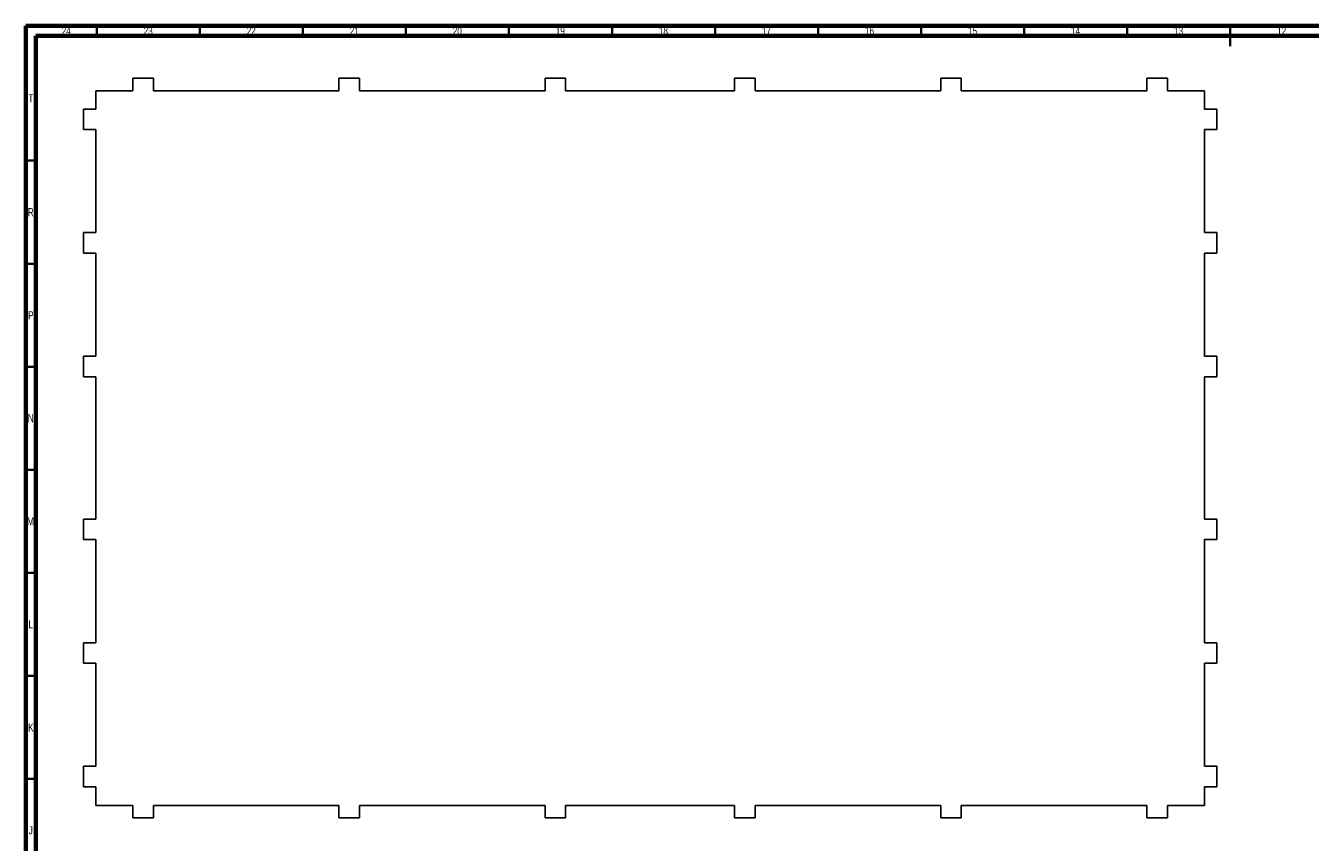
# Model space of a CAD drawing. Header units: millimetres. Extents: x 15 to 1261, y 5 to 836.
# Tile 2 of 4: x 15 to 638, y 440 to 836. Entities that reach past the tile are written whole.
import ezdxf

# ---------------------------------------------------------------- set-up
doc = ezdxf.new("R2010")
doc.units = ezdxf.units.MM
doc.styles.add('SLDTEXTSTYLE0', font='TXT', dxfattribs={"width": 0.75})

msp = doc.modelspace()

# ---------------------------------------------------------------- linework, layer by layer
at = {"color": 7, "linetype": 'Continuous', "lineweight": 70}
for p, q in [((15, 5), (15, 836)), ((15, 836), (1184, 836)), ((20, 10), (20, 831)), ((20, 831), (1179, 831))]:
    msp.add_line(p, q, dxfattribs=at)
at = {"color": 7, "linetype": 'Continuous', "lineweight": 35}
for p, q in [((49.5, 831), (49.5, 836)), ((99.5, 831), (99.5, 836)), ((149.5, 831), (149.5, 836)), ((199.5, 831), (199.5, 836)), ((249.5, 831), (249.5, 836)), ((299.5, 831), (299.5, 836)), ((349.5, 831), (349.5, 836)), ((399.5, 831), (399.5, 836)), ((449.5, 831), (449.5, 836)), ((499.5, 831), (499.5, 836)), ((549.5, 831), (549.5, 836)), ((599.5, 836), (599.5, 826)), ((599.5, 831), (599.5, 836)), ((20, 770.5), (15, 770.5)), ((20, 720.5), (15, 720.5)), ((20, 670.5), (15, 670.5)), ((20, 620.5), (15, 620.5)), ((20, 570.5), (15, 570.5)), ((20, 520.5), (15, 520.5)), ((20, 470.5), (15, 470.5))]:
    msp.add_line(p, q, dxfattribs=at)
at = {"color": 7, "linetype": 'Continuous', "lineweight": 25}
for p, q in [((66.99, 810.46), (66.99, 804.46)), ((76.99, 810.46), (66.99, 810.46)), ((76.99, 804.46), (76.99, 810.46)), ((166.99, 810.46), (166.99, 804.46)), ((176.99, 810.46), (166.99, 810.46)), ((176.99, 804.46), (176.99, 810.46)), ((266.99, 810.46), (266.99, 804.46)), ((276.99, 810.46), (266.99, 810.46)), ((276.99, 804.46), (276.99, 810.46)), ((358.99, 810.46), (358.99, 804.46)), ((368.99, 810.46), (358.99, 810.46)), ((368.99, 804.46), (368.99, 810.46)), ((458.99, 810.46), (458.99, 804.46)), ((468.99, 810.46), (458.99, 810.46)), ((468.99, 804.46), (468.99, 810.46)), ((558.99, 810.46), (558.99, 804.46)), ((568.99, 810.46), (558.99, 810.46)), ((568.99, 804.46), (568.99, 810.46)), ((66.99, 804.46), (48.99, 804.46)), ((48.99, 804.46), (48.99, 795.56)), ((166.99, 804.46), (76.99, 804.46)), ((266.99, 804.46), (176.99, 804.46)), ((358.99, 804.46), (276.99, 804.46)), ((458.99, 804.46), (368.99, 804.46)), ((558.99, 804.46), (468.99, 804.46)), ((586.99, 804.46), (568.99, 804.46)), ((586.99, 795.56), (586.99, 804.46)), ((42.99, 795.56), (42.99, 785.56)), ((48.99, 795.56), (42.99, 795.56)), ((592.99, 795.56), (586.99, 795.56)), ((592.99, 785.56), (592.99, 795.56)), ((42.99, 785.56), (48.99, 785.56)), ((48.99, 785.56), (48.99, 735.56)), ((586.99, 785.56), (592.99, 785.56)), ((586.99, 735.56), (586.99, 785.56)), ((42.99, 735.56), (42.99, 725.56)), ((48.99, 735.56), (42.99, 735.56)), ((592.99, 735.56), (586.99, 735.56)), ((592.99, 725.56), (592.99, 735.56)), ((42.99, 725.56), (48.99, 725.56)), ((48.99, 725.56), (48.99, 675.56)), ((586.99, 725.56), (592.99, 725.56)), ((586.99, 675.56), (586.99, 725.56)), ((42.99, 675.56), (42.99, 665.56)), ((48.99, 675.56), (42.99, 675.56)), ((592.99, 675.56), (586.99, 675.56)), ((592.99, 665.56), (592.99, 675.56)), ((42.99, 665.56), (48.99, 665.56)), ((48.99, 665.56), (48.99, 596.56)), ((586.99, 665.56), (592.99, 665.56)), ((586.99, 596.56), (586.99, 665.56)), ((42.99, 596.56), (42.99, 586.56)), ((48.99, 596.56), (42.99, 596.56)), ((592.99, 596.56), (586.99, 596.56)), ((592.99, 586.56), (592.99, 596.56)), ((42.99, 586.56), (48.99, 586.56)), ((48.99, 586.56), (48.99, 536.56)), ((586.99, 586.56), (592.99, 586.56)), ((586.99, 536.56), (586.99, 586.56)), ((42.99, 536.56), (42.99, 526.56)), ((48.99, 536.56), (42.99, 536.56)), ((592.99, 536.56), (586.99, 536.56)), ((592.99, 526.56), (592.99, 536.56)), ((42.99, 526.56), (48.99, 526.56)), ((48.99, 526.56), (48.99, 476.56)), ((586.99, 526.56), (592.99, 526.56)), ((586.99, 476.56), (586.99, 526.56)), ((42.99, 476.56), (42.99, 466.56)), ((48.99, 476.56), (42.99, 476.56)), ((592.99, 476.56), (586.99, 476.56)), ((592.99, 466.56), (592.99, 476.56)), ((42.99, 466.56), (48.99, 466.56)), ((48.99, 466.56), (48.99, 457.56)), ((586.99, 466.56), (592.99, 466.56)), ((586.99, 457.56), (586.99, 466.56)), ((48.99, 457.56), (66.99, 457.56)), ((66.99, 457.56), (66.99, 451.56)), ((76.99, 457.56), (166.99, 457.56)), ((76.99, 451.56), (76.99, 457.56)), ((166.99, 457.56), (166.99, 451.56)), ((176.99, 457.56), (266.99, 457.56)), ((176.99, 451.56), (176.99, 457.56)), ((266.99, 457.56), (266.99, 451.56)), ((276.99, 457.56), (358.99, 457.56)), ((276.99, 451.56), (276.99, 457.56)), ((358.99, 457.56), (358.99, 451.56)), ((368.99, 457.56), (458.99, 457.56)), ((368.99, 451.56), (368.99, 457.56)), ((458.99, 457.56), (458.99, 451.56)), ((468.99, 457.56), (558.99, 457.56)), ((468.99, 451.56), (468.99, 457.56)), ((558.99, 457.56), (558.99, 451.56)), ((568.99, 457.56), (586.99, 457.56)), ((568.99, 451.56), (568.99, 457.56)), ((66.99, 451.56), (76.99, 451.56)), ((166.99, 451.56), (176.99, 451.56)), ((266.99, 451.56), (276.99, 451.56)), ((358.99, 451.56), (368.99, 451.56)), ((458.99, 451.56), (468.99, 451.56)), ((558.99, 451.56), (568.99, 451.56))]:
    msp.add_line(p, q, dxfattribs=at)

# ---------------------------------------------------------------- texts
at = {"color": 7, "linetype": 'Continuous', "lineweight": 0, "attachment_point": 2, "style": 'SLDTEXTSTYLE0'}
for s, insert, char_height in [('24', (34.67, 835.47), 3.969), ('23', (74.42, 835.47), 3.969), ('22', (124.42, 835.47), 3.969), ('21', (174.42, 835.47), 3.969), ('20', (224.42, 835.47), 3.969), ('19', (274.42, 835.47), 3.969), ('18', (324.42, 835.47), 3.969), ('17', (374.42, 835.47), 3.969), ('16', (424.42, 835.47), 3.969), ('15', (474.42, 835.47), 3.969), ('14', (524.42, 835.47), 3.969), ('13', (574.42, 835.47), 3.969), ('12', (624.42, 835.47), 3.969), ('T', (17.49, 802.72), 3.97), ('R', (17.44, 747.47), 3.97), ('P', (17.48, 697.42), 3.97), ('N', (17.46, 647.47), 3.97), ('M', (17.36, 597.42), 3.97), ('L', (17.45, 547.47), 3.97), ('K', (17.49, 497.42), 3.97), ('J', (17.47, 447.47), 3.97)]:
    msp.add_mtext(s, dxfattribs=dict(at, insert=insert, char_height=char_height))

doc.saveas('drawing.dxf')
